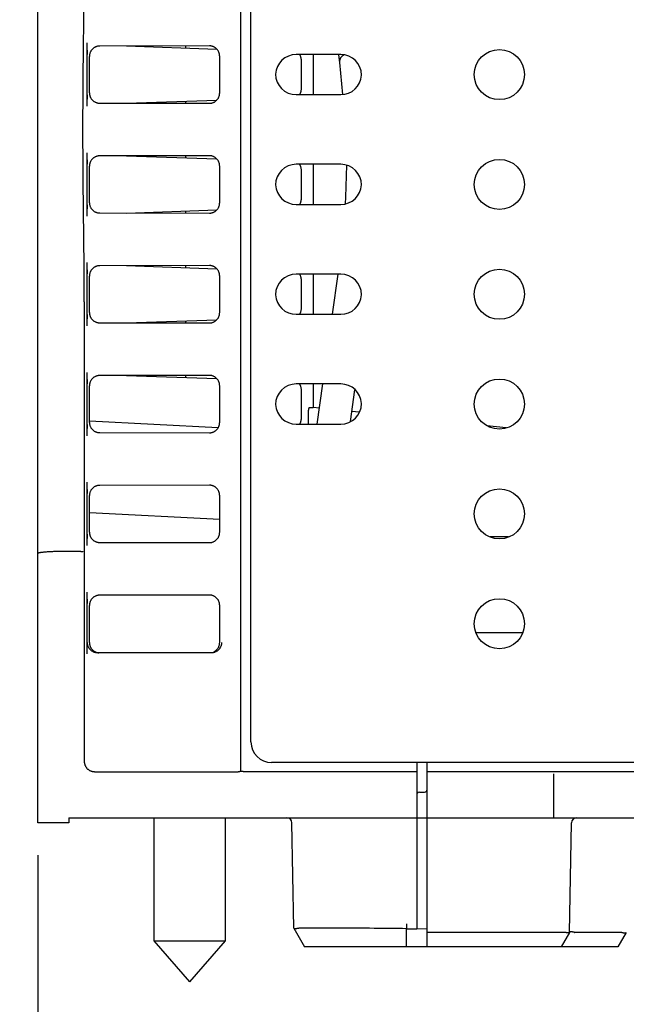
# Model space of a CAD drawing. Header units: inches. Extents: x 0 to 22, y 0 to 17.
# Tile 3 of 36: x 7.7 to 8.9, y 2 to 3.9. Entities that reach past the tile are written whole.
import ezdxf

# ---------------------------------------------------------------- set-up
doc = ezdxf.new("R2010")
doc.units = ezdxf.units.IN
doc.header["$LTSCALE"] = 1.21
doc.header["$MEASUREMENT"] = 0
doc.layers.get('0').update_dxf_attribs({"linetype": 'CONTINUOUS'})
doc.layers.add('DIMENSIONS', color=7, linetype='CONTINUOUS')
doc.styles.get("Standard").update_dxf_attribs({"font": 'txt', "width": 0.8})
doc.dimstyles.new('DIMSTYLE_1', dxfattribs={"dimtxt": 0.125, "dimasz": 0.18, "dimexe": 0.18, "dimexo": 0.0625, "dimgap": 0.09, "dimtad": 0, "dimtih": 1, "dimtoh": 1, "dimdec": 3, "dimzin": 4, "dimdsep": 46, "dimtxsty": 'STANDARD', "dimblk": '_FILLED', "dimblk1": '_FILLED', "dimblk2": '_FILLED', "dimcen": 0.09, "dimadec": 0, "dimazin": 0, "dimtp": 0.01, "dimtm": 0.01, "dimtfac": 1, "dimtdec": 3, "dimtofl": 0, "dimtmove": 0, "dimatfit": 3, "dimldrblk": '_FILLED', "dimfxl": 1, "dimtolj": 1, "dimtzin": 4, "dimarcsym": 0})

# ---------------------------------------------------------------- blocks, each defined once
blk = doc.blocks.new('_FILLED')
at = {"color": 0, "linetype": 'BYBLOCK'}
blk.add_solid([(0, 0), (-1, 0.174), (-1, -0.174)], dxfattribs=at)
blk = doc.blocks.new('*D5')
at = {"layer": 'DIMENSIONS', "color": 2, "linetype": 'CONTINUOUS'}
for p, q in [((7.7573, 2.3067), (7.7573, 1.1862)), ((8.0513, 1.9987), (8.0513, 1.1862)), ((7.7573, 1.3112), (7.4797, 1.3112)), ((8.0513, 1.3112), (8.4113, 1.3112))]:
    blk.add_line(p, q, dxfattribs=at)
at = {"layer": 'DIMENSIONS', "color": 2, "linetype": 'CONTINUOUS', "xscale": 0.18, "yscale": 0.18, "zscale": 0.18}
blk.add_blockref('_FILLED', (7.7573, 1.3112), dxfattribs=at)
at = {"layer": 'DIMENSIONS', "color": 2, "linetype": 'CONTINUOUS', "xscale": 0.18, "yscale": 0.18, "zscale": 0.18, "rotation": 180}
blk.add_blockref('_FILLED', (8.0513, 1.3112), dxfattribs=at)
at = {"layer": 'DIMENSIONS', "color": 2, "linetype": 'CONTINUOUS', "width": 0.8}
for s, p in [('.294', (6.2922, 1.2487)), ('[', (6.8172, 1.2487)), (']', (7.3172, 1.2487)), ('7.47', (6.9172, 1.2487))]:
    blk.add_text(s, height=0.125, dxfattribs=at).set_placement(p)

msp = doc.modelspace()

# ---------------------------------------------------------------- linework, layer by layer
at = {"color": 7, "linetype": 'CONTINUOUS'}
for p, q in [((7.7573, 2.3692), (7.7573, 4.9437)), ((8.1507, 2.4689), (8.1507, 4.8735)), ((8.1706, 2.5264), (8.1706, 4.816)), ((7.8531, 3.7592), (7.8531, 3.882)), ((8.0899, 3.8763), (7.8773, 3.876)), ((7.9295, 3.8761), (8.1045, 3.87)), ((8.0438, 3.8762), (8.0438, 3.8721)), ((8.3448, 3.8596), (8.2582, 3.8596)), ((8.2913, 3.8596), (8.2913, 3.7817)), ((8.34, 3.8589), (8.3422, 3.8441)), ((7.8573, 3.7852), (7.8573, 3.856)), ((8.1099, 3.7849), (8.1099, 3.8563)), ((8.2681, 3.8443), (8.2681, 3.7969)), ((8.342, 3.8456), (8.3421, 3.8442)), ((8.3421, 3.8442), (8.3479, 3.7819)), ((8.2582, 3.7817), (8.3448, 3.7817)), ((7.8773, 3.7652), (8.0899, 3.7649)), ((7.9295, 3.7651), (8.1045, 3.7712)), ((8.0438, 3.7691), (8.0438, 3.765)), ((7.8531, 3.5462), (7.8531, 3.669)), ((8.0899, 3.6633), (7.8773, 3.663)), ((7.9295, 3.6631), (8.1045, 3.657)), ((8.0438, 3.6632), (8.0438, 3.6591)), ((7.8573, 3.5722), (7.8573, 3.643)), ((8.1099, 3.5719), (8.1099, 3.6433)), ((8.3448, 3.6466), (8.2582, 3.6466)), ((8.2681, 3.6313), (8.2681, 3.5839)), ((8.2913, 3.6466), (8.2913, 3.5687)), ((7.8773, 3.5522), (8.0899, 3.5519)), ((7.9295, 3.5521), (8.1045, 3.5582)), ((8.0438, 3.5561), (8.0438, 3.552)), ((8.2582, 3.5687), (8.3448, 3.5687)), ((7.8531, 3.3332), (7.8531, 3.456)), ((8.0899, 3.4503), (7.8773, 3.45)), ((7.9295, 3.4501), (8.1045, 3.444)), ((8.0438, 3.4502), (8.0438, 3.4461)), ((7.8573, 3.3592), (7.8573, 3.43)), ((8.1099, 3.3589), (8.1099, 3.4303)), ((8.3448, 3.4336), (8.2582, 3.4336)), ((8.2681, 3.4183), (8.2681, 3.3709)), ((8.2913, 3.4336), (8.2913, 3.3557)), ((8.3288, 3.3557), (8.3396, 3.4336)), ((7.8473, 3.3798), (7.8473, 2.4886)), ((7.9295, 3.3391), (8.1045, 3.3452)), ((8.0438, 3.3431), (8.0438, 3.339)), ((8.2582, 3.3557), (8.3448, 3.3557)), ((7.8773, 3.3392), (8.0899, 3.3389)), ((7.8531, 3.1202), (7.8531, 3.243)), ((8.0899, 3.2373), (7.8773, 3.237)), ((7.9295, 3.2371), (8.1045, 3.231)), ((8.0438, 3.2372), (8.0438, 3.2331)), ((7.8573, 3.1462), (7.8573, 3.217)), ((8.1099, 3.1459), (8.1099, 3.2173)), ((8.3448, 3.2206), (8.2582, 3.2206)), ((8.2913, 3.2206), (8.2913, 3.1751)), ((8.2992, 3.1427), (8.31, 3.2206)), ((8.3635, 3.1479), (8.372, 3.2092)), ((8.2681, 3.2053), (8.2681, 3.1579)), ((8.2838, 3.1751), (8.2913, 3.1751)), ((8.3035, 3.1738), (8.2913, 3.1751)), ((8.2822, 3.1427), (8.2822, 3.166)), ((8.3805, 3.1657), (8.3662, 3.1672)), ((8.107, 3.1355), (7.8575, 3.1486)), ((8.2582, 3.1427), (8.3448, 3.1427)), ((8.6657, 3.1355), (8.6281, 3.1395)), ((7.8773, 3.1262), (8.0899, 3.1259)), ((7.8531, 2.9072), (7.8531, 3.03)), ((8.0899, 3.0243), (7.8773, 3.024)), ((7.8573, 2.9332), (7.8573, 3.004)), ((8.1099, 2.9329), (8.1099, 3.0043)), ((7.8577, 2.9716), (8.1099, 2.9584)), ((8.6702, 2.9242), (8.6344, 2.9242)), ((7.8773, 2.9132), (8.0899, 2.9129)), ((7.8152, 2.8966), (7.8241, 2.8966)), ((7.8531, 2.697), (7.8531, 2.817)), ((8.0899, 2.8113), (7.8773, 2.811)), ((7.8573, 2.7191), (7.8573, 2.791)), ((8.1099, 2.7191), (8.1099, 2.7913)), ((8.6975, 2.7382), (8.6071, 2.7382)), ((8.0935, 2.6991), (7.8735, 2.6991)), ((9.312, 2.4864), (8.2106, 2.4864)), ((8.4923, 2.4864), (8.4923, 2.1638)), ((8.5123, 2.1292), (8.5123, 2.4864)), ((7.8673, 2.4687), (8.1457, 2.4687)), ((8.1557, 2.4692), (8.4923, 2.4692)), ((8.5123, 2.4692), (9.3474, 2.4692)), ((8.7573, 2.4444), (8.7573, 2.3792)), ((8.4947, 2.4282), (8.4923, 2.4281)), ((8.4972, 2.4289), (8.5074, 2.4291)), ((7.8173, 2.3692), (7.7573, 2.3692)), ((7.8173, 2.3792), (9.7054, 2.3792)), ((7.8173, 2.3792), (7.8173, 2.3692)), ((7.9823, 2.3792), (7.9823, 2.1406)), ((8.1203, 2.3792), (8.1203, 2.1406)), ((8.2537, 2.1649), (8.2501, 2.3694)), ((8.7885, 2.1571), (8.7922, 2.3694)), ((8.2537, 2.1649), (8.2743, 2.1292)), ((8.4723, 2.1736), (8.4723, 2.1645)), ((8.4723, 2.1292), (8.4723, 2.1641)), ((8.4723, 2.1638), (8.4923, 2.1638)), ((8.4923, 2.1643), (8.5123, 2.1638)), ((7.9823, 2.1406), (8.1203, 2.1406)), ((7.9823, 2.1406), (8.0513, 2.0612)), ((8.1203, 2.1406), (8.0513, 2.0612)), ((8.7785, 2.1571), (8.5123, 2.1571)), ((8.7884, 2.157), (8.7723, 2.1292)), ((8.8885, 2.1571), (8.7985, 2.1571)), ((8.8984, 2.157), (8.8823, 2.1292)), ((8.8823, 2.1292), (8.2743, 2.1292))]:
    msp.add_line(p, q, dxfattribs=at)
msp.add_lwpolyline([(8.3556, 3.6448), (8.3542, 3.5826), (8.353, 3.5699)], dxfattribs=at)
for centre in [(8.6523, 3.8206), (8.6523, 3.6076), (8.6523, 3.3946), (8.6523, 3.1816), (8.6523, 2.9686), (8.6523, 2.7556)]:
    msp.add_circle(centre, 0.0486, dxfattribs=at)
for centre, radius, start, end in [((8.2582, 3.8196), 0.04, 90, 176.9962), ((8.3448, 3.8196), 0.04, 0, 90), ((8.2582, 3.8217), 0.04, 180, 270), ((8.3448, 3.8217), 0.04, 270, 356.9962), ((8.2582, 3.6066), 0.04, 90, 180), ((8.3448, 3.6066), 0.04, 0, 90), ((8.2582, 3.6087), 0.04, 183.0038, 270), ((8.3448, 3.6087), 0.04, 270, 356.9962), ((8.2582, 3.3936), 0.04, 90, 180), ((8.3448, 3.3936), 0.04, 0, 90), ((8.2582, 3.3957), 0.04, 183.0038, 270), ((8.3448, 3.3957), 0.04, 270, 356.9962), ((8.2582, 3.1806), 0.04, 90, 180), ((8.3448, 3.1806), 0.04, 3.0038, 90), ((8.2582, 3.1827), 0.04, 183.0038, 270), ((8.3448, 3.1827), 0.04, 270, 360), ((8.2106, 2.5264), 0.04, 180, 270), ((8.4973, 2.4239), 0.005, 91, 150.3333), ((8.5073, 2.4341), 0.005, 271, 360), ((8.2401, 2.3692), 0.01, 1, 90), ((8.8022, 2.3692), 0.01, 89.9996, 179)]:
    msp.add_arc(centre, radius, start, end, dxfattribs=at)
for points, knots in [([(7.8473, 3.3798), (7.8473, 3.3987), (7.8472, 3.4364), (7.8466, 3.4927), (7.8459, 3.5487), (7.8453, 3.6044), (7.8449, 3.6598), (7.8447, 3.7152), (7.8449, 3.7706), (7.8453, 3.8259), (7.8459, 3.8812), (7.8466, 3.9366), (7.8472, 3.9924), (7.8473, 4.0297), (7.8473, 4.0485)], [0, 0, 0, 0, 0.084856, 0.169072, 0.252737, 0.33594, 0.418801, 0.501559, 0.5844, 0.667174, 0.74977, 0.832503, 0.915777, 1, 1, 1, 1]), ([(7.8534, 3.8599), (7.8534, 3.8605), (7.8534, 3.8616), (7.8534, 3.8632), (7.8533, 3.8649), (7.8533, 3.8666), (7.8532, 3.8684), (7.8532, 3.8703), (7.8532, 3.8722), (7.8531, 3.8742), (7.8531, 3.8762), (7.8531, 3.8782), (7.8531, 3.8801), (7.8531, 3.8813), (7.8531, 3.882)], [0, 0, 0, 0, 0.075065, 0.150494, 0.226826, 0.30456, 0.384606, 0.468863, 0.558071, 0.649144, 0.739519, 0.828433, 0.915535, 1, 1, 1, 1]), ([(7.8773, 3.876), (7.8767, 3.876), (7.8755, 3.876), (7.8736, 3.8757), (7.8718, 3.8753), (7.8701, 3.8747), (7.8684, 3.8739), (7.8668, 3.873), (7.8653, 3.872), (7.8638, 3.8708), (7.8625, 3.8695), (7.8613, 3.8681), (7.8603, 3.8665), (7.8594, 3.8649), (7.8587, 3.8632), (7.8581, 3.8615), (7.8576, 3.8597), (7.8574, 3.8579), (7.8573, 3.8566), (7.8573, 3.856)], [0, 0, 0, 0, 0.058763, 0.117544, 0.176298, 0.2351, 0.293855, 0.352681, 0.411448, 0.470297, 0.529082, 0.587953, 0.646761, 0.705647, 0.76448, 0.823374, 0.882231, 0.941122, 1, 1, 1, 1]), ([(8.1099, 3.8563), (8.1099, 3.8569), (8.1098, 3.8582), (8.1096, 3.86), (8.1092, 3.8618), (8.1086, 3.8635), (8.1078, 3.8652), (8.1069, 3.8668), (8.1059, 3.8684), (8.1047, 3.8698), (8.1034, 3.8711), (8.102, 3.8723), (8.1004, 3.8733), (8.0988, 3.8742), (8.0971, 3.875), (8.0954, 3.8755), (8.0936, 3.876), (8.0917, 3.8762), (8.0905, 3.8763), (8.0899, 3.8763)], [0, 0, 0, 0, 0.058806, 0.117602, 0.176347, 0.23512, 0.29383, 0.352599, 0.411303, 0.47009, 0.528817, 0.587641, 0.646418, 0.705294, 0.76414, 0.823074, 0.882001, 0.940991, 1, 1, 1, 1]), ([(8.2648, 3.8596), (8.2649, 3.8593), (8.2653, 3.8586), (8.2658, 3.8574), (8.2664, 3.856), (8.2667, 3.855), (8.2668, 3.8544)], [0, 0, 0, 0, 0.162345, 0.431089, 0.710898, 1, 1, 1, 1]), ([(8.2668, 3.8544), (8.267, 3.8539), (8.2672, 3.8528), (8.2675, 3.8512), (8.2678, 3.8495), (8.268, 3.8478), (8.2681, 3.846), (8.2681, 3.8449), (8.2681, 3.8443)], [0, 0, 0, 0, 0.160208, 0.323935, 0.490742, 0.65949, 0.829594, 1, 1, 1, 1]), ([(7.8531, 3.7592), (7.8531, 3.7598), (7.8531, 3.7611), (7.8531, 3.763), (7.8531, 3.765), (7.8531, 3.7669), (7.8532, 3.7689), (7.8532, 3.7709), (7.8532, 3.7728), (7.8533, 3.7746), (7.8533, 3.7763), (7.8534, 3.778), (7.8534, 3.7796), (7.8534, 3.7807), (7.8534, 3.7813)], [0, 0, 0, 0, 0.084432, 0.17105, 0.259415, 0.349541, 0.440959, 0.53093, 0.61592, 0.696381, 0.774045, 0.850001, 0.925044, 1, 1, 1, 1]), ([(7.8573, 3.7852), (7.8573, 3.7846), (7.8574, 3.7833), (7.8576, 3.7815), (7.8581, 3.7797), (7.8587, 3.7779), (7.8594, 3.7762), (7.8603, 3.7746), (7.8613, 3.7731), (7.8625, 3.7717), (7.8638, 3.7704), (7.8653, 3.7692), (7.8668, 3.7681), (7.8684, 3.7672), (7.8701, 3.7665), (7.8718, 3.7659), (7.8736, 3.7655), (7.8755, 3.7652), (7.8767, 3.7652), (7.8773, 3.7652)], [0, 0, 0, 0, 0.058878, 0.117769, 0.176626, 0.23552, 0.294353, 0.353239, 0.412047, 0.470918, 0.529703, 0.588552, 0.647319, 0.706145, 0.7649, 0.823702, 0.882456, 0.941237, 1, 1, 1, 1]), ([(8.0899, 3.7649), (8.0905, 3.7649), (8.0917, 3.765), (8.0936, 3.7652), (8.0954, 3.7656), (8.0971, 3.7662), (8.0988, 3.767), (8.1004, 3.7679), (8.102, 3.7689), (8.1034, 3.7701), (8.1047, 3.7714), (8.1059, 3.7728), (8.1069, 3.7743), (8.1078, 3.776), (8.1086, 3.7776), (8.1092, 3.7794), (8.1096, 3.7812), (8.1098, 3.783), (8.1099, 3.7843), (8.1099, 3.7849)], [0, 0, 0, 0, 0.059009, 0.117999, 0.176926, 0.23586, 0.294706, 0.353582, 0.412359, 0.471183, 0.52991, 0.588697, 0.647401, 0.70617, 0.76488, 0.823653, 0.882398, 0.941194, 1, 1, 1, 1]), ([(8.2681, 3.7969), (8.2681, 3.7963), (8.2681, 3.7952), (8.268, 3.7934), (8.2678, 3.7917), (8.2675, 3.79), (8.2672, 3.7883), (8.2668, 3.7867), (8.2664, 3.7852), (8.2658, 3.7838), (8.2653, 3.7826), (8.2649, 3.7819), (8.2648, 3.7816)], [0, 0, 0, 0, 0.111086, 0.221974, 0.331979, 0.440718, 0.54745, 0.651888, 0.753236, 0.851327, 0.945539, 1, 1, 1, 1]), ([(7.8534, 3.6469), (7.8534, 3.6475), (7.8534, 3.6486), (7.8534, 3.6502), (7.8533, 3.6519), (7.8533, 3.6536), (7.8532, 3.6554), (7.8532, 3.6573), (7.8532, 3.6592), (7.8531, 3.6612), (7.8531, 3.6632), (7.8531, 3.6652), (7.8531, 3.6671), (7.8531, 3.6683), (7.8531, 3.669)], [0, 0, 0, 0, 0.075065, 0.150494, 0.226826, 0.30456, 0.384606, 0.468863, 0.558071, 0.649144, 0.739519, 0.828433, 0.915535, 1, 1, 1, 1]), ([(7.8773, 3.663), (7.8767, 3.663), (7.8755, 3.663), (7.8736, 3.6627), (7.8718, 3.6623), (7.8701, 3.6617), (7.8684, 3.6609), (7.8668, 3.66), (7.8653, 3.659), (7.8638, 3.6578), (7.8625, 3.6565), (7.8613, 3.6551), (7.8603, 3.6535), (7.8594, 3.6519), (7.8587, 3.6502), (7.8581, 3.6485), (7.8576, 3.6467), (7.8574, 3.6449), (7.8573, 3.6436), (7.8573, 3.643)], [0, 0, 0, 0, 0.058763, 0.117544, 0.176298, 0.2351, 0.293855, 0.352681, 0.411448, 0.470297, 0.529082, 0.587953, 0.646761, 0.705647, 0.76448, 0.823374, 0.882231, 0.941122, 1, 1, 1, 1]), ([(8.1099, 3.6433), (8.1099, 3.6439), (8.1098, 3.6452), (8.1096, 3.647), (8.1092, 3.6488), (8.1086, 3.6505), (8.1078, 3.6522), (8.1069, 3.6538), (8.1059, 3.6554), (8.1047, 3.6568), (8.1034, 3.6581), (8.102, 3.6593), (8.1004, 3.6603), (8.0988, 3.6612), (8.0971, 3.662), (8.0954, 3.6625), (8.0936, 3.663), (8.0917, 3.6632), (8.0905, 3.6633), (8.0899, 3.6633)], [0, 0, 0, 0, 0.058806, 0.117602, 0.176347, 0.23512, 0.29383, 0.352599, 0.411303, 0.47009, 0.528817, 0.587641, 0.646418, 0.705294, 0.76414, 0.823074, 0.882001, 0.940991, 1, 1, 1, 1]), ([(8.2648, 3.6466), (8.2649, 3.6463), (8.2653, 3.6456), (8.2658, 3.6444), (8.2664, 3.643), (8.2667, 3.642), (8.2668, 3.6414)], [0, 0, 0, 0, 0.162345, 0.431089, 0.710898, 1, 1, 1, 1]), ([(8.2668, 3.6414), (8.267, 3.6409), (8.2672, 3.6398), (8.2675, 3.6382), (8.2678, 3.6365), (8.268, 3.6348), (8.2681, 3.633), (8.2681, 3.6319), (8.2681, 3.6313)], [0, 0, 0, 0, 0.160208, 0.323935, 0.490742, 0.65949, 0.829594, 1, 1, 1, 1]), ([(7.8573, 3.5722), (7.8573, 3.5716), (7.8574, 3.5703), (7.8576, 3.5685), (7.8581, 3.5667), (7.8587, 3.5649), (7.8594, 3.5632), (7.8603, 3.5616), (7.8613, 3.5601), (7.8625, 3.5587), (7.8638, 3.5574), (7.8653, 3.5562), (7.8668, 3.5551), (7.8684, 3.5542), (7.8701, 3.5535), (7.8718, 3.5529), (7.8736, 3.5525), (7.8755, 3.5522), (7.8767, 3.5522), (7.8773, 3.5522)], [0, 0, 0, 0, 0.058878, 0.117769, 0.176626, 0.23552, 0.294353, 0.353239, 0.412047, 0.470918, 0.529703, 0.588552, 0.647319, 0.706145, 0.7649, 0.823702, 0.882456, 0.941237, 1, 1, 1, 1]), ([(8.0899, 3.5519), (8.0905, 3.5519), (8.0917, 3.552), (8.0936, 3.5522), (8.0954, 3.5526), (8.0971, 3.5532), (8.0988, 3.554), (8.1004, 3.5549), (8.102, 3.5559), (8.1034, 3.5571), (8.1047, 3.5584), (8.1059, 3.5598), (8.1069, 3.5613), (8.1078, 3.563), (8.1086, 3.5646), (8.1092, 3.5664), (8.1096, 3.5682), (8.1098, 3.57), (8.1099, 3.5713), (8.1099, 3.5719)], [0, 0, 0, 0, 0.059009, 0.117999, 0.176926, 0.23586, 0.294706, 0.353582, 0.412359, 0.471183, 0.52991, 0.588697, 0.647401, 0.70617, 0.76488, 0.823653, 0.882398, 0.941194, 1, 1, 1, 1]), ([(8.2681, 3.5839), (8.2681, 3.5833), (8.2681, 3.5822), (8.268, 3.5804), (8.2678, 3.5787), (8.2675, 3.577), (8.2672, 3.5753), (8.2668, 3.5737), (8.2664, 3.5722), (8.2658, 3.5708), (8.2653, 3.5696), (8.2649, 3.5689), (8.2648, 3.5686)], [0, 0, 0, 0, 0.111086, 0.221974, 0.331979, 0.440718, 0.54745, 0.651888, 0.753236, 0.851327, 0.945539, 1, 1, 1, 1]), ([(7.8531, 3.5462), (7.8531, 3.5468), (7.8531, 3.5481), (7.8531, 3.55), (7.8531, 3.552), (7.8531, 3.5539), (7.8532, 3.5559), (7.8532, 3.5579), (7.8532, 3.5598), (7.8533, 3.5616), (7.8533, 3.5633), (7.8534, 3.565), (7.8534, 3.5666), (7.8534, 3.5677), (7.8534, 3.5683)], [0, 0, 0, 0, 0.084432, 0.17105, 0.259415, 0.349541, 0.440959, 0.53093, 0.61592, 0.696381, 0.774045, 0.850001, 0.925044, 1, 1, 1, 1]), ([(7.8534, 3.4339), (7.8534, 3.4345), (7.8534, 3.4356), (7.8534, 3.4372), (7.8533, 3.4389), (7.8533, 3.4406), (7.8532, 3.4424), (7.8532, 3.4443), (7.8532, 3.4462), (7.8531, 3.4482), (7.8531, 3.4502), (7.8531, 3.4522), (7.8531, 3.4541), (7.8531, 3.4553), (7.8531, 3.456)], [0, 0, 0, 0, 0.075065, 0.150494, 0.226826, 0.30456, 0.384606, 0.468863, 0.558071, 0.649144, 0.739519, 0.828433, 0.915535, 1, 1, 1, 1]), ([(7.8773, 3.45), (7.8767, 3.45), (7.8755, 3.45), (7.8736, 3.4497), (7.8718, 3.4493), (7.8701, 3.4487), (7.8684, 3.4479), (7.8668, 3.447), (7.8653, 3.446), (7.8638, 3.4448), (7.8625, 3.4435), (7.8613, 3.4421), (7.8603, 3.4405), (7.8594, 3.4389), (7.8587, 3.4372), (7.8581, 3.4355), (7.8576, 3.4337), (7.8574, 3.4319), (7.8573, 3.4306), (7.8573, 3.43)], [0, 0, 0, 0, 0.058763, 0.117544, 0.176298, 0.2351, 0.293855, 0.352681, 0.411448, 0.470297, 0.529082, 0.587953, 0.646761, 0.705647, 0.76448, 0.823374, 0.882231, 0.941122, 1, 1, 1, 1]), ([(8.1099, 3.4303), (8.1099, 3.4309), (8.1098, 3.4322), (8.1096, 3.434), (8.1092, 3.4358), (8.1086, 3.4375), (8.1078, 3.4392), (8.1069, 3.4408), (8.1059, 3.4424), (8.1047, 3.4438), (8.1034, 3.4451), (8.102, 3.4463), (8.1004, 3.4473), (8.0988, 3.4482), (8.0971, 3.449), (8.0954, 3.4495), (8.0936, 3.45), (8.0917, 3.4502), (8.0905, 3.4503), (8.0899, 3.4503)], [0, 0, 0, 0, 0.058806, 0.117602, 0.176347, 0.23512, 0.29383, 0.352599, 0.411303, 0.47009, 0.528817, 0.587641, 0.646418, 0.705294, 0.76414, 0.823074, 0.882001, 0.940991, 1, 1, 1, 1]), ([(8.2648, 3.4336), (8.2649, 3.4333), (8.2653, 3.4326), (8.2658, 3.4314), (8.2664, 3.43), (8.2667, 3.429), (8.2668, 3.4284)], [0, 0, 0, 0, 0.162345, 0.431089, 0.710898, 1, 1, 1, 1]), ([(8.2668, 3.4284), (8.267, 3.4279), (8.2672, 3.4268), (8.2675, 3.4252), (8.2678, 3.4235), (8.268, 3.4218), (8.2681, 3.42), (8.2681, 3.4189), (8.2681, 3.4183)], [0, 0, 0, 0, 0.160208, 0.323935, 0.490742, 0.65949, 0.829594, 1, 1, 1, 1]), ([(8.2681, 3.3709), (8.2681, 3.3703), (8.2681, 3.3692), (8.268, 3.3674), (8.2678, 3.3657), (8.2675, 3.364), (8.2672, 3.3623), (8.2668, 3.3607), (8.2664, 3.3592), (8.2658, 3.3578), (8.2653, 3.3566), (8.2649, 3.3559), (8.2648, 3.3556)], [0, 0, 0, 0, 0.111086, 0.221974, 0.331979, 0.440718, 0.54745, 0.651888, 0.753236, 0.851327, 0.945539, 1, 1, 1, 1]), ([(7.8531, 3.3332), (7.8531, 3.3338), (7.8531, 3.3351), (7.8531, 3.337), (7.8531, 3.339), (7.8531, 3.3409), (7.8532, 3.3429), (7.8532, 3.3449), (7.8532, 3.3468), (7.8533, 3.3486), (7.8533, 3.3503), (7.8534, 3.352), (7.8534, 3.3536), (7.8534, 3.3547), (7.8534, 3.3553)], [0, 0, 0, 0, 0.084432, 0.17105, 0.259415, 0.349541, 0.440959, 0.53093, 0.61592, 0.696381, 0.774045, 0.850001, 0.925044, 1, 1, 1, 1]), ([(7.8573, 3.3592), (7.8573, 3.3586), (7.8574, 3.3573), (7.8576, 3.3555), (7.8581, 3.3537), (7.8587, 3.3519), (7.8594, 3.3502), (7.8603, 3.3486), (7.8613, 3.3471), (7.8625, 3.3457), (7.8638, 3.3444), (7.8653, 3.3432), (7.8668, 3.3421), (7.8684, 3.3412), (7.8701, 3.3405), (7.8718, 3.3399), (7.8736, 3.3395), (7.8755, 3.3392), (7.8767, 3.3392), (7.8773, 3.3392)], [0, 0, 0, 0, 0.058878, 0.117769, 0.176626, 0.23552, 0.294353, 0.353239, 0.412047, 0.470918, 0.529703, 0.588552, 0.647319, 0.706145, 0.7649, 0.823702, 0.882456, 0.941237, 1, 1, 1, 1]), ([(8.0899, 3.3389), (8.0905, 3.3389), (8.0917, 3.339), (8.0936, 3.3392), (8.0954, 3.3396), (8.0971, 3.3402), (8.0988, 3.341), (8.1004, 3.3419), (8.102, 3.3429), (8.1034, 3.3441), (8.1047, 3.3454), (8.1059, 3.3468), (8.1069, 3.3483), (8.1078, 3.35), (8.1086, 3.3516), (8.1092, 3.3534), (8.1096, 3.3552), (8.1098, 3.357), (8.1099, 3.3583), (8.1099, 3.3589)], [0, 0, 0, 0, 0.059009, 0.117999, 0.176926, 0.23586, 0.294706, 0.353582, 0.412359, 0.471183, 0.52991, 0.588697, 0.647401, 0.70617, 0.76488, 0.823653, 0.882398, 0.941194, 1, 1, 1, 1]), ([(7.8534, 3.2209), (7.8534, 3.2215), (7.8534, 3.2226), (7.8534, 3.2242), (7.8533, 3.2259), (7.8533, 3.2276), (7.8532, 3.2294), (7.8532, 3.2313), (7.8532, 3.2332), (7.8531, 3.2352), (7.8531, 3.2372), (7.8531, 3.2392), (7.8531, 3.2411), (7.8531, 3.2423), (7.8531, 3.243)], [0, 0, 0, 0, 0.075065, 0.150494, 0.226826, 0.30456, 0.384606, 0.468863, 0.558071, 0.649144, 0.739519, 0.828433, 0.915535, 1, 1, 1, 1]), ([(7.8773, 3.237), (7.8767, 3.237), (7.8755, 3.237), (7.8736, 3.2367), (7.8718, 3.2363), (7.8701, 3.2357), (7.8684, 3.2349), (7.8668, 3.234), (7.8653, 3.233), (7.8638, 3.2318), (7.8625, 3.2305), (7.8613, 3.2291), (7.8603, 3.2275), (7.8594, 3.2259), (7.8587, 3.2242), (7.8581, 3.2225), (7.8576, 3.2207), (7.8574, 3.2189), (7.8573, 3.2176), (7.8573, 3.217)], [0, 0, 0, 0, 0.058763, 0.117544, 0.176298, 0.2351, 0.293855, 0.352681, 0.411448, 0.470297, 0.529082, 0.587953, 0.646761, 0.705647, 0.76448, 0.823374, 0.882231, 0.941122, 1, 1, 1, 1]), ([(8.1099, 3.2173), (8.1099, 3.2179), (8.1098, 3.2192), (8.1096, 3.221), (8.1092, 3.2228), (8.1086, 3.2245), (8.1078, 3.2262), (8.1069, 3.2278), (8.1059, 3.2294), (8.1047, 3.2308), (8.1034, 3.2321), (8.102, 3.2333), (8.1004, 3.2343), (8.0988, 3.2352), (8.0971, 3.236), (8.0954, 3.2365), (8.0936, 3.237), (8.0917, 3.2372), (8.0905, 3.2373), (8.0899, 3.2373)], [0, 0, 0, 0, 0.058806, 0.117602, 0.176347, 0.23512, 0.29383, 0.352599, 0.411303, 0.47009, 0.528817, 0.587641, 0.646418, 0.705294, 0.76414, 0.823074, 0.882001, 0.940991, 1, 1, 1, 1]), ([(8.2648, 3.2206), (8.2649, 3.2203), (8.2653, 3.2196), (8.2658, 3.2184), (8.2664, 3.217), (8.2667, 3.216), (8.2668, 3.2154)], [0, 0, 0, 0, 0.162345, 0.431089, 0.710898, 1, 1, 1, 1]), ([(8.2668, 3.2154), (8.267, 3.2149), (8.2672, 3.2138), (8.2675, 3.2122), (8.2678, 3.2105), (8.268, 3.2088), (8.2681, 3.207), (8.2681, 3.2059), (8.2681, 3.2053)], [0, 0, 0, 0, 0.160208, 0.323935, 0.490742, 0.65949, 0.829594, 1, 1, 1, 1]), ([(8.2822, 3.166), (8.2822, 3.1664), (8.2822, 3.1671), (8.2823, 3.1681), (8.2823, 3.1691), (8.2824, 3.1701), (8.2826, 3.171), (8.2827, 3.1719), (8.2829, 3.1727), (8.2831, 3.1734), (8.2833, 3.1741), (8.2836, 3.1746), (8.2837, 3.1749), (8.2838, 3.1751)], [0, 0, 0, 0, 0.11314, 0.225273, 0.334633, 0.439694, 0.540529, 0.636054, 0.724794, 0.805887, 0.879416, 0.944375, 1, 1, 1, 1]), ([(8.2681, 3.1579), (8.2681, 3.1573), (8.2681, 3.1562), (8.268, 3.1544), (8.2678, 3.1527), (8.2675, 3.151), (8.2672, 3.1493), (8.2668, 3.1477), (8.2664, 3.1462), (8.2658, 3.1448), (8.2653, 3.1436), (8.2649, 3.1429), (8.2648, 3.1426)], [0, 0, 0, 0, 0.111086, 0.221974, 0.331979, 0.440718, 0.54745, 0.651888, 0.753236, 0.851327, 0.945539, 1, 1, 1, 1]), ([(7.8531, 3.1202), (7.8531, 3.1208), (7.8531, 3.1221), (7.8531, 3.124), (7.8531, 3.126), (7.8531, 3.1279), (7.8532, 3.1299), (7.8532, 3.1319), (7.8532, 3.1338), (7.8533, 3.1356), (7.8533, 3.1373), (7.8534, 3.139), (7.8534, 3.1406), (7.8534, 3.1417), (7.8534, 3.1423)], [0, 0, 0, 0, 0.084432, 0.17105, 0.259415, 0.349541, 0.440959, 0.53093, 0.61592, 0.696381, 0.774045, 0.850001, 0.925044, 1, 1, 1, 1]), ([(7.8573, 3.1462), (7.8573, 3.1456), (7.8574, 3.1443), (7.8576, 3.1425), (7.8581, 3.1407), (7.8587, 3.1389), (7.8594, 3.1372), (7.8603, 3.1356), (7.8613, 3.1341), (7.8625, 3.1327), (7.8638, 3.1314), (7.8653, 3.1302), (7.8668, 3.1291), (7.8684, 3.1282), (7.8701, 3.1275), (7.8718, 3.1269), (7.8736, 3.1265), (7.8755, 3.1262), (7.8767, 3.1262), (7.8773, 3.1262)], [0, 0, 0, 0, 0.058878, 0.117769, 0.176626, 0.23552, 0.294353, 0.353239, 0.412047, 0.470918, 0.529703, 0.588552, 0.647319, 0.706145, 0.7649, 0.823702, 0.882456, 0.941237, 1, 1, 1, 1]), ([(8.0899, 3.1259), (8.0905, 3.1259), (8.0917, 3.126), (8.0936, 3.1262), (8.0954, 3.1266), (8.0971, 3.1272), (8.0988, 3.128), (8.1004, 3.1289), (8.102, 3.1299), (8.1034, 3.1311), (8.1047, 3.1324), (8.1059, 3.1338), (8.1069, 3.1353), (8.1078, 3.137), (8.1086, 3.1386), (8.1092, 3.1404), (8.1096, 3.1422), (8.1098, 3.144), (8.1099, 3.1453), (8.1099, 3.1459)], [0, 0, 0, 0, 0.059009, 0.117999, 0.176926, 0.23586, 0.294706, 0.353582, 0.412359, 0.471183, 0.52991, 0.588697, 0.647401, 0.70617, 0.76488, 0.823653, 0.882398, 0.941194, 1, 1, 1, 1]), ([(7.8534, 3.0079), (7.8534, 3.0085), (7.8534, 3.0096), (7.8534, 3.0112), (7.8533, 3.0129), (7.8533, 3.0146), (7.8532, 3.0164), (7.8532, 3.0183), (7.8532, 3.0202), (7.8531, 3.0222), (7.8531, 3.0242), (7.8531, 3.0262), (7.8531, 3.0281), (7.8531, 3.0293), (7.8531, 3.03)], [0, 0, 0, 0, 0.075065, 0.150494, 0.226826, 0.30456, 0.384606, 0.468863, 0.558071, 0.649144, 0.739519, 0.828433, 0.915535, 1, 1, 1, 1]), ([(7.8773, 3.024), (7.8767, 3.024), (7.8755, 3.024), (7.8736, 3.0237), (7.8718, 3.0233), (7.8701, 3.0227), (7.8684, 3.0219), (7.8668, 3.021), (7.8653, 3.02), (7.8638, 3.0188), (7.8625, 3.0175), (7.8613, 3.0161), (7.8603, 3.0145), (7.8594, 3.0129), (7.8587, 3.0112), (7.8581, 3.0095), (7.8576, 3.0077), (7.8574, 3.0059), (7.8573, 3.0046), (7.8573, 3.004)], [0, 0, 0, 0, 0.058763, 0.117544, 0.176298, 0.2351, 0.293855, 0.352681, 0.411448, 0.470297, 0.529082, 0.587953, 0.646761, 0.705647, 0.76448, 0.823374, 0.882231, 0.941122, 1, 1, 1, 1]), ([(8.1099, 3.0043), (8.1099, 3.0049), (8.1098, 3.0062), (8.1096, 3.008), (8.1092, 3.0098), (8.1086, 3.0115), (8.1078, 3.0132), (8.1069, 3.0148), (8.1059, 3.0164), (8.1047, 3.0178), (8.1034, 3.0191), (8.102, 3.0203), (8.1004, 3.0213), (8.0988, 3.0222), (8.0971, 3.023), (8.0954, 3.0235), (8.0936, 3.024), (8.0917, 3.0242), (8.0905, 3.0243), (8.0899, 3.0243)], [0, 0, 0, 0, 0.058806, 0.117602, 0.176347, 0.23512, 0.29383, 0.352599, 0.411303, 0.47009, 0.528817, 0.587641, 0.646418, 0.705294, 0.76414, 0.823074, 0.882001, 0.940991, 1, 1, 1, 1]), ([(7.8531, 2.9072), (7.8531, 2.9078), (7.8531, 2.9091), (7.8531, 2.911), (7.8531, 2.913), (7.8531, 2.9149), (7.8532, 2.9169), (7.8532, 2.9189), (7.8532, 2.9208), (7.8533, 2.9226), (7.8533, 2.9243), (7.8534, 2.926), (7.8534, 2.9276), (7.8534, 2.9287), (7.8534, 2.9293)], [0, 0, 0, 0, 0.084432, 0.17105, 0.259415, 0.349541, 0.440959, 0.53093, 0.61592, 0.696381, 0.774045, 0.850001, 0.925044, 1, 1, 1, 1]), ([(7.8573, 2.9332), (7.8573, 2.9326), (7.8574, 2.9313), (7.8576, 2.9295), (7.8581, 2.9277), (7.8587, 2.9259), (7.8594, 2.9242), (7.8603, 2.9226), (7.8613, 2.9211), (7.8625, 2.9197), (7.8638, 2.9184), (7.8653, 2.9172), (7.8668, 2.9161), (7.8684, 2.9152), (7.8701, 2.9145), (7.8718, 2.9139), (7.8736, 2.9135), (7.8755, 2.9132), (7.8767, 2.9132), (7.8773, 2.9132)], [0, 0, 0, 0, 0.058878, 0.117769, 0.176626, 0.23552, 0.294353, 0.353239, 0.412047, 0.470918, 0.529703, 0.588552, 0.647319, 0.706145, 0.7649, 0.823702, 0.882456, 0.941237, 1, 1, 1, 1]), ([(8.0899, 2.9129), (8.0905, 2.9129), (8.0917, 2.913), (8.0936, 2.9132), (8.0954, 2.9136), (8.0971, 2.9142), (8.0988, 2.915), (8.1004, 2.9159), (8.102, 2.9169), (8.1034, 2.9181), (8.1047, 2.9194), (8.1059, 2.9208), (8.1069, 2.9223), (8.1078, 2.924), (8.1086, 2.9256), (8.1092, 2.9274), (8.1096, 2.9292), (8.1098, 2.931), (8.1099, 2.9323), (8.1099, 2.9329)], [0, 0, 0, 0, 0.059009, 0.117999, 0.176926, 0.23586, 0.294706, 0.353582, 0.412359, 0.471183, 0.52991, 0.588697, 0.647401, 0.70617, 0.76488, 0.823653, 0.882398, 0.941194, 1, 1, 1, 1]), ([(7.7573, 2.8923), (7.7573, 2.8924), (7.7575, 2.8927), (7.7581, 2.893), (7.7589, 2.8933), (7.76, 2.8936), (7.7614, 2.8939), (7.7631, 2.8942), (7.7651, 2.8944), (7.7674, 2.8947), (7.77, 2.8949), (7.7728, 2.8952), (7.7758, 2.8954), (7.7791, 2.8956), (7.7826, 2.8958), (7.7862, 2.896), (7.79, 2.8961), (7.794, 2.8963), (7.7981, 2.8964), (7.8023, 2.8965), (7.8066, 2.8965), (7.8109, 2.8966), (7.8138, 2.8966), (7.8152, 2.8966)], [0, 0, 0, 0, 0.005992, 0.015786, 0.030441, 0.050193, 0.075034, 0.104912, 0.139662, 0.179162, 0.223155, 0.271478, 0.323802, 0.379932, 0.439486, 0.502235, 0.567758, 0.635795, 0.705904, 0.777788, 0.851004, 0.925216, 1, 1, 1, 1]), ([(7.8241, 2.8966), (7.8247, 2.8966), (7.8259, 2.8966), (7.8277, 2.8966), (7.8295, 2.8966), (7.8313, 2.8965), (7.833, 2.8965), (7.8346, 2.8964), (7.8361, 2.8963), (7.8376, 2.8962), (7.8389, 2.8962), (7.8402, 2.8961), (7.8413, 2.8959), (7.8422, 2.8958), (7.8431, 2.8957), (7.8437, 2.8956), (7.8442, 2.8955), (7.8446, 2.8954), (7.8448, 2.8953), (7.8448, 2.8952)], [0, 0, 0, 0, 0.08731, 0.174538, 0.260496, 0.344778, 0.42663, 0.505049, 0.579705, 0.649868, 0.714783, 0.774221, 0.827521, 0.874181, 0.914022, 0.946589, 0.971693, 0.989392, 1, 1, 1, 1]), ([(7.8534, 2.7949), (7.8534, 2.7955), (7.8534, 2.7966), (7.8534, 2.7982), (7.8533, 2.7999), (7.8533, 2.8016), (7.8532, 2.8034), (7.8532, 2.8053), (7.8532, 2.8072), (7.8531, 2.8092), (7.8531, 2.8112), (7.8531, 2.8132), (7.8531, 2.8151), (7.8531, 2.8163), (7.8531, 2.817)], [0, 0, 0, 0, 0.075065, 0.150494, 0.226826, 0.30456, 0.384606, 0.468863, 0.558071, 0.649144, 0.739519, 0.828433, 0.915535, 1, 1, 1, 1]), ([(7.8773, 2.811), (7.8767, 2.811), (7.8755, 2.811), (7.8736, 2.8107), (7.8718, 2.8103), (7.8701, 2.8097), (7.8684, 2.8089), (7.8668, 2.808), (7.8653, 2.807), (7.8638, 2.8058), (7.8625, 2.8045), (7.8613, 2.8031), (7.8603, 2.8015), (7.8594, 2.7999), (7.8587, 2.7982), (7.8581, 2.7965), (7.8576, 2.7947), (7.8574, 2.7929), (7.8573, 2.7916), (7.8573, 2.791)], [0, 0, 0, 0, 0.058763, 0.117544, 0.176298, 0.2351, 0.293855, 0.352681, 0.411448, 0.470297, 0.529082, 0.587953, 0.646761, 0.705647, 0.76448, 0.823374, 0.882231, 0.941122, 1, 1, 1, 1]), ([(8.1099, 2.7913), (8.1099, 2.7919), (8.1098, 2.7932), (8.1096, 2.795), (8.1092, 2.7968), (8.1086, 2.7985), (8.1078, 2.8002), (8.1069, 2.8018), (8.1059, 2.8034), (8.1047, 2.8048), (8.1034, 2.8061), (8.102, 2.8073), (8.1004, 2.8083), (8.0988, 2.8092), (8.0971, 2.81), (8.0954, 2.8105), (8.0936, 2.811), (8.0917, 2.8112), (8.0905, 2.8113), (8.0899, 2.8113)], [0, 0, 0, 0, 0.058806, 0.117602, 0.176347, 0.23512, 0.29383, 0.352599, 0.411303, 0.47009, 0.528817, 0.587641, 0.646418, 0.705294, 0.76414, 0.823074, 0.882001, 0.940991, 1, 1, 1, 1]), ([(7.8564, 2.7086), (7.8561, 2.7091), (7.8555, 2.7102), (7.8548, 2.7119), (7.8542, 2.7136), (7.8537, 2.7154), (7.8535, 2.7172), (7.8534, 2.7185), (7.8534, 2.7191)], [0, 0, 0, 0, 0.166735, 0.333435, 0.500105, 0.666751, 0.833381, 1, 1, 1, 1]), ([(7.8573, 2.7191), (7.8573, 2.7185), (7.8574, 2.7172), (7.8576, 2.7154), (7.8581, 2.7136), (7.8587, 2.7119), (7.8594, 2.7102), (7.8603, 2.7085), (7.861, 2.7075), (7.8614, 2.707)], [0, 0, 0, 0, 0.142867, 0.28577, 0.428595, 0.57152, 0.714309, 0.857241, 1, 1, 1, 1]), ([(8.1135, 2.7191), (8.1135, 2.7185), (8.1134, 2.7172), (8.1132, 2.7154), (8.1128, 2.7136), (8.1122, 2.7119), (8.1114, 2.7102), (8.1105, 2.7086), (8.1095, 2.707), (8.1083, 2.7056), (8.107, 2.7043), (8.1056, 2.7031), (8.104, 2.7021), (8.1024, 2.7012), (8.1007, 2.7004), (8.099, 2.6998), (8.0972, 2.6994), (8.0953, 2.6991), (8.0941, 2.6991), (8.0935, 2.6991)], [0, 0, 0, 0, 0.058756, 0.117507, 0.176249, 0.234976, 0.293696, 0.352426, 0.411181, 0.469972, 0.528798, 0.587651, 0.646525, 0.705413, 0.764314, 0.823226, 0.882146, 0.941071, 1, 1, 1, 1]), ([(8.1059, 2.707), (8.1062, 2.7075), (8.1069, 2.7086), (8.1078, 2.7102), (8.1086, 2.7119), (8.1092, 2.7136), (8.1096, 2.7154), (8.1098, 2.7172), (8.1099, 2.7185), (8.1099, 2.7191)], [0, 0, 0, 0, 0.142906, 0.285924, 0.428739, 0.571643, 0.71441, 0.857231, 1, 1, 1, 1]), ([(7.8645, 2.7012), (7.864, 2.7015), (7.8629, 2.7021), (7.8614, 2.7031), (7.8599, 2.7043), (7.8586, 2.7056), (7.8575, 2.707), (7.8568, 2.708), (7.8564, 2.7086)], [0, 0, 0, 0, 0.166666, 0.333326, 0.499999, 0.666683, 0.833356, 1, 1, 1, 1]), ([(7.8614, 2.707), (7.8617, 2.7065), (7.8625, 2.7056), (7.8638, 2.7043), (7.8653, 2.7031), (7.8668, 2.7021), (7.8684, 2.7012), (7.8701, 2.7004), (7.8718, 2.6998), (7.8736, 2.6994), (7.8749, 2.6992), (7.8755, 2.6992)], [0, 0, 0, 0, 0.111198, 0.222248, 0.333433, 0.444476, 0.555642, 0.666686, 0.777828, 0.888886, 1, 1, 1, 1]), ([(7.8735, 2.6991), (7.8728, 2.6991), (7.8716, 2.6991), (7.8698, 2.6994), (7.868, 2.6998), (7.8662, 2.7004), (7.8651, 2.7009), (7.8645, 2.7012)], [0, 0, 0, 0, 0.200134, 0.400232, 0.600256, 0.800175, 1, 1, 1, 1]), ([(8.0988, 2.7012), (8.0994, 2.7015), (8.1004, 2.7021), (8.102, 2.7031), (8.1034, 2.7043), (8.1047, 2.7056), (8.1055, 2.7066), (8.1059, 2.707)], [0, 0, 0, 0, 0.200255, 0.4002, 0.600306, 0.80007, 1, 1, 1, 1]), ([(7.8473, 2.4886), (7.8473, 2.488), (7.8474, 2.4868), (7.8476, 2.4849), (7.8481, 2.4831), (7.8487, 2.4814), (7.8494, 2.4797), (7.8503, 2.4781), (7.8513, 2.4766), (7.8525, 2.4751), (7.8538, 2.4738), (7.8553, 2.4727), (7.8568, 2.4716), (7.8584, 2.4707), (7.8601, 2.47), (7.8618, 2.4694), (7.8636, 2.469), (7.8655, 2.4687), (7.8667, 2.4687), (7.8673, 2.4687)], [0, 0, 0, 0, 0.058918, 0.117818, 0.176658, 0.235512, 0.294288, 0.353106, 0.411841, 0.47064, 0.52936, 0.588159, 0.646894, 0.705712, 0.764488, 0.823342, 0.882182, 0.941082, 1, 1, 1, 1]), ([(8.1507, 2.4689), (8.1507, 2.4689), (8.1506, 2.4689), (8.1505, 2.4688), (8.1503, 2.4688), (8.15, 2.4688), (8.1496, 2.4688), (8.1492, 2.4687), (8.1487, 2.4687), (8.1482, 2.4687), (8.1476, 2.4687), (8.147, 2.4687), (8.1463, 2.4687), (8.1459, 2.4687), (8.1457, 2.4687)], [0, 0, 0, 0, 0.010842, 0.037224, 0.079836, 0.137573, 0.209827, 0.296207, 0.394668, 0.502538, 0.6188, 0.742583, 0.870766, 1, 1, 1, 1]), ([(8.1557, 2.4692), (8.1555, 2.4692), (8.155, 2.4692), (8.1544, 2.4692), (8.1538, 2.4692), (8.1532, 2.4691), (8.1527, 2.4691), (8.1522, 2.4691), (8.1517, 2.4691), (8.1514, 2.4691), (8.1511, 2.469), (8.1509, 2.469), (8.1508, 2.469), (8.1507, 2.4689), (8.1507, 2.4689)], [0, 0, 0, 0, 0.129234, 0.257417, 0.3812, 0.497462, 0.605332, 0.703793, 0.790173, 0.862427, 0.920164, 0.962776, 0.989158, 1, 1, 1, 1]), ([(8.7573, 2.4644), (8.7573, 2.4643), (8.7573, 2.4642), (8.7573, 2.4638), (8.7573, 2.4633), (8.7573, 2.4625), (8.7573, 2.4617), (8.7573, 2.4606), (8.7573, 2.4595), (8.7573, 2.4582), (8.7573, 2.4567), (8.7573, 2.4552), (8.7573, 2.4535), (8.7573, 2.4518), (8.7573, 2.45), (8.7573, 2.4482), (8.7573, 2.4463), (8.7573, 2.4451), (8.7573, 2.4444)], [0, 0, 0, 0, 0.009441, 0.02777, 0.054836, 0.090436, 0.134202, 0.185723, 0.244734, 0.31047, 0.382403, 0.460004, 0.542277, 0.628822, 0.718711, 0.810961, 0.905127, 1, 1, 1, 1]), ([(8.2625, 2.1648), (8.2621, 2.1647), (8.2614, 2.1645), (8.2603, 2.1643), (8.2593, 2.1642), (8.2584, 2.1641), (8.2575, 2.164), (8.2567, 2.164), (8.256, 2.164), (8.2553, 2.1641), (8.2548, 2.1642), (8.2543, 2.1643), (8.254, 2.1645), (8.2538, 2.1647), (8.2538, 2.1648)], [0, 0, 0, 0, 0.124518, 0.245007, 0.359553, 0.466506, 0.565749, 0.65701, 0.738885, 0.810375, 0.87172, 0.923297, 0.965426, 1, 1, 1, 1]), ([(8.2637, 2.1649), (8.2636, 2.1649), (8.2633, 2.1649), (8.2629, 2.1648), (8.2626, 2.1648), (8.2625, 2.1648)], [0, 0, 0, 0, 0.329512, 0.661632, 1, 1, 1, 1]), ([(8.4723, 2.1641), (8.4513, 2.1645), (8.4071, 2.165), (8.3376, 2.1649), (8.2891, 2.1649), (8.2637, 2.1649)], [0, 0, 0, 0, 0.302586, 0.634857, 1, 1, 1, 1]), ([(8.7972, 2.1572), (8.7968, 2.1573), (8.7961, 2.1575), (8.7951, 2.1577), (8.7941, 2.1578), (8.7931, 2.1579), (8.7922, 2.158), (8.7914, 2.158), (8.7907, 2.158), (8.7901, 2.1579), (8.7895, 2.1578), (8.7891, 2.1577), (8.7888, 2.1575), (8.7886, 2.1573), (8.7885, 2.1572)], [0, 0, 0, 0, 0.124518, 0.245007, 0.359553, 0.466506, 0.565749, 0.65701, 0.738885, 0.810375, 0.87172, 0.923297, 0.965426, 1, 1, 1, 1]), ([(8.7797, 2.157), (8.7796, 2.157), (8.7793, 2.157), (8.7789, 2.1571), (8.7786, 2.1571), (8.7785, 2.1571)], [0, 0, 0, 0, 0.338368, 0.670488, 1, 1, 1, 1]), ([(8.7884, 2.157), (8.7883, 2.1569), (8.7882, 2.1567), (8.7878, 2.1565), (8.7874, 2.1564), (8.7869, 2.1563), (8.7862, 2.1562), (8.7855, 2.1562), (8.7847, 2.1562), (8.7838, 2.1563), (8.7828, 2.1564), (8.7818, 2.1565), (8.7808, 2.1567), (8.7801, 2.1569), (8.7797, 2.157)], [0, 0, 0, 0, 0.034574, 0.076703, 0.12828, 0.189625, 0.261115, 0.34299, 0.434251, 0.533494, 0.640447, 0.754993, 0.875482, 1, 1, 1, 1]), ([(8.7972, 2.1572), (8.7973, 2.1572), (8.7976, 2.1572), (8.798, 2.1571), (8.7983, 2.1571), (8.7985, 2.1571)], [0, 0, 0, 0, 0.338368, 0.670488, 1, 1, 1, 1]), ([(8.8897, 2.157), (8.8896, 2.157), (8.8893, 2.157), (8.8889, 2.1571), (8.8886, 2.1571), (8.8885, 2.1571)], [0, 0, 0, 0, 0.338368, 0.670488, 1, 1, 1, 1]), ([(8.8897, 2.157), (8.8901, 2.1569), (8.8908, 2.1567), (8.8918, 2.1565), (8.8928, 2.1564), (8.8938, 2.1563), (8.8947, 2.1562), (8.8955, 2.1562), (8.8962, 2.1562), (8.8969, 2.1563), (8.8974, 2.1564), (8.8978, 2.1565), (8.8982, 2.1567), (8.8983, 2.1569), (8.8984, 2.157)], [0, 0, 0, 0, 0.124518, 0.245007, 0.359553, 0.466506, 0.565749, 0.65701, 0.738885, 0.810375, 0.87172, 0.923297, 0.965426, 1, 1, 1, 1])]:
    msp.add_open_spline(points, degree=3, knots=knots, dxfattribs=at)
for points in [[(8.3504, 3.8588), (8.3495, 3.8581), (8.3486, 3.8574), (8.3477, 3.8566)], [(8.3444, 3.8528), (8.343, 3.8506), (8.342, 3.8481), (8.342, 3.8456)], [(8.3477, 3.8566), (8.3465, 3.8554), (8.3454, 3.8542), (8.3444, 3.8528)]]:
    msp.add_open_spline(points, degree=3, dxfattribs=at)

# ---------------------------------------------------------------- dimensions: what is measured, and where the dimension line sits
at = {"layer": 'DIMENSIONS', "color": 2, "linetype": 'CONTINUOUS'}
dim = msp.add_linear_dim(base=(8.0513, 1.3112), p1=(7.7573, 2.3067), p2=(8.0513, 1.9987), dimstyle='DIMSTYLE_1', dxfattribs=at)
dim.commit()
dim.dimension.update_dxf_attribs({"geometry": '*D5', "text_midpoint": (6.8547, 1.3112), "dimtype": 160})

doc.saveas('drawing.dxf')
